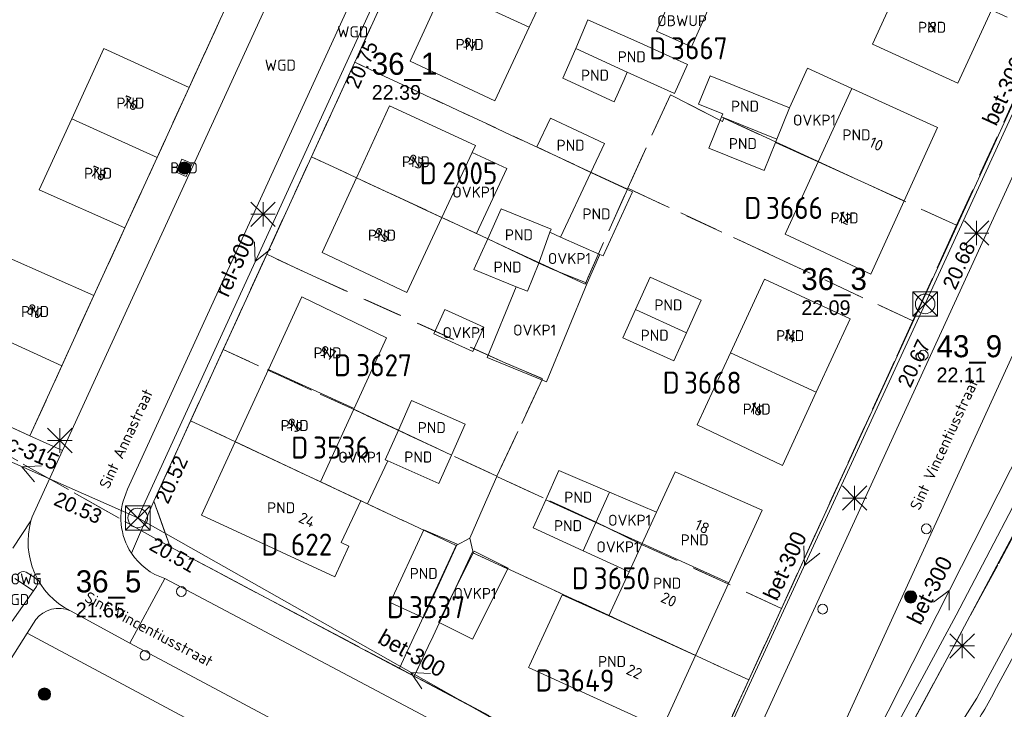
# Model space of a CAD drawing. Header units: metres. Extents: x 207644 to 210135, y 370459 to 373417.
# Tile 20 of 256: x 207949 to 208029, y 372045 to 372102. Entities that reach past the tile are written whole.
import ezdxf
from ezdxf.enums import TextEntityAlignment as Align

# ---------------------------------------------------------------- set-up
doc = ezdxf.new("R2010")
doc.units = ezdxf.units.M
doc.linetypes.add('HIDDEN2', pattern=[4.7625, 3.175, -1.5875])
for name, color, linetype in [('BTD', 7, 'Continuous'), ('CON_BxH300x300mm', 7, 'Continuous'), ('CON_BxH315x315mm', 7, 'Continuous'), ('DMM_BxH300x300mm', 7, 'Continuous'), ('DMM_BxH315x315mm', 7, 'Continuous'), ('GB', 1, 'Continuous'), ('GB07', 1, 'Continuous'), ('GB11', 1, 'Continuous'), ('INV_BxH300x300mm', 7, 'Continuous'), ('INV_BxH315x315mm', 7, 'Continuous'), ('KAD_perceelnummer', 212, 'Continuous'), ('KAD_sectie', 212, 'Continuous'), ('KAD_Vastgesteld_Perceel', 212, 'Continuous'), ('NAR', 7, 'Continuous'), ('NLV_inspectieput', 7, 'Continuous'), ('NNR_inspectieput', 7, 'Continuous'), ('NOD_inspectieput', 7, 'Continuous'), ('OBWUP', 7, 'Continuous'), ('ORL', 7, 'Continuous'), ('OVKP1', 7, 'Continuous'), ('OWG', 7, 'Continuous'), ('PIJL', 7, 'Continuous'), ('PND', 7, 'Continuous'), ('trottoirkolk', 7, 'Continuous'), ('WGD', 7, 'Continuous')]:
    doc.layers.add(name, color=color, linetype=linetype)
for name, color, linetype, lineweight in [('GIMGMV', 7, 'Continuous', 25), ('GMV', 7, 'Continuous', 25), ('GP1', 7, 'Continuous', 30), ('Q21_lantaarnpaal', 1, 'Continuous', 0), ('Q26_boom', 72, 'Continuous', 0), ('Q28_rioolput', 153, 'Continuous', 0)]:
    doc.layers.add(name, color=color, linetype=linetype, lineweight=lineweight)
doc.styles.add('ISO', font='isocpeur.ttf', dxfattribs={"height": 1})
doc.styles.add('ISOCP', font='ISOCP.shx', dxfattribs={"height": 1.8})

# ---------------------------------------------------------------- blocks, each defined once
blk = doc.blocks.new('ACMAP_ANN_TEMPLATE_Vastgesteld_Perceelnummer')
at = {"layer": 'KAD_perceelnummer', "style": 'ISOCP'}
blk.add_attdef('Perceelnummer', text='', height=1.8, dxfattribs=at).set_placement((0, 0), align=Align.MIDDLE)
at = {"layer": 'KAD_sectie', "style": 'ISOCP'}
blk.add_attdef('sectie', text='', height=1.8, dxfattribs=at).set_placement((-2.7, 0), align=Align.MIDDLE_RIGHT)
blk = doc.blocks.new('Q21')
for p, q in [((-1, 1), (0, 0)), ((0, 1), (0, 0)), ((0, 0), (1, 1)), ((-1, 0), (0, 0)), ((-1, -1), (0, 0)), ((0, 0), (1, 0)), ((0, 0), (0, -1)), ((0, 0), (1, -1))]:
    blk.add_line(p, q)
blk = doc.blocks.new('Q26')
blk.add_hatch(color=256).paths.add_polyline_path([(-0.452, -0.01, 1), (0.548, -0.01, 1)])
blk.add_circle((0.048, -0.01), 0.5)
blk = doc.blocks.new('Q28')
at = {"linetype": 'Continuous'}
for p, q in [((-1, -1), (1, 1)), ((-1, 1), (1, -1))]:
    blk.add_line(p, q, dxfattribs=at)
blk.add_lwpolyline([(1, 1), (1, -1), (-1, -1), (-1, 1)], close=True)

msp = doc.modelspace()

# ---------------------------------------------------------------- linework, layer by layer
at = {"layer": 'CON_BxH300x300mm', "color": 253, "linetype": 'Continuous', "lineweight": 13}
for points in [[(208038.57, 372113.47), (208022.54, 372078.55)], [(207977.45, 372102.97), (207958.27, 372061.06)], [(208022.54, 372078.55), (208002.83, 372035.81)], [(208033.47, 372072.84), (208015.54, 372037.43)], [(208002.83, 372035.81), (207958.27, 372061.06)]]:
    msp.add_lwpolyline(points, dxfattribs=at)
at = {"layer": 'CON_BxH315x315mm', "color": 253, "linetype": 'Continuous', "lineweight": 13}
msp.add_lwpolyline([(207958.27, 372061.06), (207939.34, 372069.42)], dxfattribs=at)
at = {"layer": 'GB', "color": 253, "linetype": 'Continuous', "lineweight": 13}
for points in [[(207992.983, 372107.074), (207990.223, 372101.164)], [(208020.965, 372105.724), (208018.256, 372099.782)], [(207983.255, 372104.366), (207980.503, 372098.376)], [(208025.216, 372096.572), (208027.964, 372102.555)], [(207987.415, 372095.15), (207990.223, 372101.164)], [(207952.877, 372093.68), (207955.5, 372099.415)], [(207955.5, 372099.415), (207962.46, 372096.234)], [(208018.256, 372099.782), (208025.216, 372096.572)], [(207980.503, 372098.376), (207987.415, 372095.15)], [(207962.46, 372096.234), (207959.842, 372090.5)], [(208016.567, 372096.158), (208023.554, 372092.955)], [(207978.826, 372094.74), (207976.127, 372088.853)], [(207985.828, 372091.492), (207978.826, 372094.74)], [(207950.226, 372087.882), (207952.877, 372093.68)], [(208023.554, 372092.955), (208020.834, 372086.962)], [(207985.564, 372090.927), (207985.828, 372091.492)], [(207957.225, 372084.767), (207959.842, 372090.5)], [(207983.086, 372085.612), (207985.564, 372090.927)], [(208011.101, 372084.236), (208013.812, 372090.149)], [(207973.327, 372082.748), (207976.127, 372088.853)], [(207957.225, 372084.767), (207950.226, 372087.882)], [(208020.834, 372086.962), (208018.114, 372080.97)], [(207983.086, 372085.612), (207980.229, 372079.486)], [(208018.114, 372080.97), (208011.101, 372084.236)], [(207947.549, 372082.408), (207954.676, 372079.224)], [(207980.229, 372079.486), (207973.327, 372082.748)], [(208009.435, 372080.576), (208006.646, 372074.55)], [(208016.409, 372077.328), (208009.435, 372080.576)], [(207954.676, 372079.224), (207952.072, 372073.499)], [(207968.946, 372073.201), (207971.665, 372079.118)], [(207971.665, 372079.118), (207978.584, 372075.779)], [(208013.658, 372071.333), (208016.409, 372077.328)], [(207978.584, 372075.779), (207975.926, 372069.994)], [(208003.922, 372068.667), (208006.646, 372074.55)], [(207949.469, 372067.774), (207952.072, 372073.499)], [(207968.946, 372073.201), (207966.228, 372067.285)], [(208013.658, 372071.333), (208010.907, 372065.338)], [(207942.614, 372070.903), (207949.469, 372067.774)], [(207975.907, 372069.954), (207973.18, 372064.017)], [(207975.926, 372069.994), (207975.907, 372069.954)], [(208010.907, 372065.338), (208003.922, 372068.667)], [(207963.47, 372061.281), (207966.228, 372067.285)], [(208002.124, 372064.824), (208000.61, 372061.532)], [(208009.236, 372061.698), (208002.124, 372064.824)], [(207974.35, 372056.243), (207963.47, 372061.281)], [(208006.517, 372055.754), (208009.236, 372061.698)], [(207978.88, 372054.141), (207981.617, 372060.1)], [(207994.615, 372058.384), (207990.553, 372060.247)], [(207974.875, 372059.053), (207975.506, 372058.758)], [(207984.346, 372058.918), (207981.583, 372052.9)], [(207975.506, 372058.758), (207974.35, 372056.243)], [(207996.709, 372053.052), (207998.37, 372056.662)], [(208006.517, 372055.754), (208003.798, 372049.81)], [(207981.583, 372052.9), (207978.88, 372054.141)], [(207990.248, 372049.009), (207992.913, 372054.788)], [(208003.798, 372049.81), (208001.08, 372043.866)], [(207990.176, 372048.853), (207990.248, 372049.009)], [(208001.08, 372043.866), (207990.176, 372048.853)]]:
    msp.add_lwpolyline(points, dxfattribs=at)
at = {"layer": 'GB07', "color": 253, "linetype": 'Continuous', "lineweight": 13}
for points in [[(207983.255, 372104.366), (207990.223, 372101.164)], [(207994.035, 372099.413), (207998.231, 372097.485)], [(208011.464, 372094.579), (208010.432, 372092.019)], [(207952.877, 372093.68), (207959.842, 372090.5)], [(208005.927, 372093.835), (208010.432, 372092.019)], [(208010.318, 372091.735), (208010.432, 372092.019)], [(208020.834, 372086.962), (208013.812, 372090.149)], [(207983.086, 372085.612), (207976.127, 372088.853)], [(207986.836, 372083.864), (207991.016, 372081.879)], [(208003.073, 372076.196), (207998.899, 372078.087)], [(207945.103, 372076.668), (207952.072, 372073.499)], [(208013.658, 372071.333), (208006.646, 372074.55)], [(207968.946, 372073.201), (207975.926, 372069.994)], [(207984.999, 372068.727), (207983.875, 372066.194)], [(207984.456, 372068.968), (207984.999, 372068.727)], [(207979.541, 372068.239), (207983.875, 372066.194)], [(207973.18, 372064.017), (207966.228, 372067.285)], [(207982.843, 372063.866), (207983.875, 372066.194)], [(207995.657, 372060.691), (207991.578, 372062.545)], [(208006.517, 372055.754), (207999.434, 372058.974)], [(208003.798, 372049.81), (207996.709, 372053.052)]]:
    msp.add_lwpolyline(points, dxfattribs=at)
at = {"layer": 'GB11', "color": 253, "linetype": 'Continuous', "lineweight": 13}
for points in [[(207994.035, 372099.413), (207995.008, 372101.749)], [(207995.008, 372101.749), (207999.249, 372099.873)], [(207999.249, 372099.873), (208003.153, 372098.112)], [(207994.035, 372099.413), (207992.958, 372096.987)], [(207997.977, 372096.889), (207998.231, 372097.485)], [(208002.08, 372095.734), (207998.231, 372097.485)], [(208003.153, 372098.112), (208002.08, 372095.734)], [(207992.958, 372096.987), (207997.165, 372095.053)], [(207997.165, 372095.053), (207997.977, 372096.889)], [(208006.959, 372096.395), (208006.962, 372096.403), (208004.996, 372097.196), (208004.053, 372094.858), (208006.02, 372094.065)], [(208006.959, 372096.395), (208011.464, 372094.579)], [(208013.812, 372090.149), (208016.567, 372096.158)], [(207991.949, 372093.729), (207990.842, 372091.376)], [(207996.366, 372091.651), (207991.949, 372093.729)], [(208005.927, 372093.835), (208004.895, 372091.274)], [(208005.927, 372093.835), (208006.02, 372094.065)], [(207990.842, 372091.376), (207995.258, 372089.297)], [(207995.258, 372089.297), (207996.366, 372091.651)], [(208004.895, 372091.274), (208009.4, 372089.458)], [(208009.4, 372089.458), (208010.318, 372091.735)], [(207995.258, 372089.297), (207992.785, 372084.012)], [(207995.258, 372089.297), (207998.643, 372087.714)], [(207998.643, 372087.714), (207996.257, 372082.47)], [(207986.836, 372083.864), (207987.944, 372086.33)], [(207987.944, 372086.33), (207992.013, 372084.662)], [(207992.013, 372084.662), (207991.918, 372084.397)], [(207985.714, 372081.365), (207986.836, 372083.864)], [(207991.918, 372084.397), (207991.016, 372081.879)], [(207995.987, 372082.59), (207992.785, 372084.012)], [(207996.257, 372082.47), (207995.987, 372082.59)], [(207985.714, 372081.365), (207989.164, 372079.951)], [(207989.164, 372079.951), (207990.079, 372079.578), (207991.016, 372081.879)], [(208000.097, 372080.731), (207998.899, 372078.087)], [(208004.271, 372078.841), (208000.097, 372080.731)], [(208003.073, 372076.196), (208004.271, 372078.841)], [(207997.854, 372075.781), (207998.899, 372078.087)], [(208002.029, 372073.891), (207997.854, 372075.781)], [(208003.073, 372076.196), (208002.029, 372073.891)], [(207979.541, 372068.239), (207980.619, 372070.669)], [(207980.619, 372070.669), (207984.456, 372068.968)], [(207978.463, 372065.808), (207979.541, 372068.239)], [(207978.674, 372065.714), (207978.463, 372065.808)], [(207982.843, 372063.866), (207978.674, 372065.714)], [(207992.64, 372064.927), (207991.578, 372062.545)], [(207996.776, 372063.165), (207992.64, 372064.927)], [(207973.18, 372064.017), (207976.475, 372062.468)], [(207995.657, 372060.691), (207996.776, 372063.165)], [(207976.475, 372062.468), (207974.875, 372059.053)], [(207990.553, 372060.247), (207991.578, 372062.545)], [(207999.434, 372058.974), (208000.61, 372061.532)], [(207994.615, 372058.384), (207995.657, 372060.691)], [(207981.617, 372060.1), (207984.346, 372058.918)], [(207998.37, 372056.662), (207999.434, 372058.974)], [(207992.913, 372054.788), (207996.709, 372053.052)]]:
    msp.add_lwpolyline(points, dxfattribs=at)
at = {"layer": 'GIMGMV', "color": 253, "linetype": 'Continuous', "lineweight": 13}
for points in [[(208001.923, 372103.812), (208000.605, 372100.829)], [(208003.476, 372099.561), (208004.793, 372102.545)], [(208000.605, 372100.829), (208003.476, 372099.561)]]:
    msp.add_lwpolyline(points, dxfattribs=at)
at = {"layer": 'GMV', "color": 253, "linetype": 'Continuous', "lineweight": 13}
for points in [[(207984.849, 372138.06), (207952.134, 372066.574)], [(207989.981, 372134.553), (207957.422, 372063.42)], [(207959.587, 372062.442), (207992.503, 372134.436)], [(208014.841, 372041.857), (208048.18, 372114.857)], [(208003.697, 372038.08), (208038.412, 372113.921)], [(208040.24, 372112.006), (208006.169, 372037.636)], [(207962.46, 372096.234), (207965.004, 372101.795)], [(207961.396, 372089.308), (207961.863, 372090.385)], [(207961.863, 372090.385), (207962.7, 372090.023)], [(207962.7, 372090.023), (207962.234, 372088.946)], [(207962.234, 372088.946), (207961.396, 372089.308)], [(207954.676, 372079.224), (207957.225, 372084.767)], [(208036.827, 372072.991), (208025.094, 372050.979)], [(207949.469, 372067.774), (207952.134, 372066.574)], [(208032.439, 372067.223), (208025.085, 372053.108)], [(207952.134, 372066.574), (207949.657, 372061.161)], [(207957.422, 372063.42), (207957.296, 372063.044)], [(207959.587, 372062.442), (207957.748, 372058.193)], [(207959.587, 372062.442), (207960.904, 372058.693)], [(207949.554, 372060.832), (207948.068, 372058.583)], [(207960.904, 372058.693), (207979.672, 372048.737)], [(207949.884, 372056.175), (207949.152, 372056.643)], [(207949.746, 372055.116), (207948.242, 372056.126)], [(207957.631, 372050.84), (207960.48, 372056.111)], [(207999.147, 372035.608), (207960.48, 372056.111)], [(207949.746, 372055.116), (207948.025, 372052.635)], [(207949.746, 372055.116), (207949.996, 372055.464)], [(208026.767, 372046.346), (208031.603, 372055.293)], [(208032.487, 372054.825), (208028.211, 372046.916)], [(207957.631, 372050.84), (207952.776, 372053.464)], [(207949.941, 372052.761), (207949.241, 372051.636)], [(208025.085, 372053.108), (208018.009, 372039.99)], [(207949.241, 372051.636), (207946.402, 372047.213)], [(207983.582, 372033.274), (207949.241, 372051.636)], [(207957.631, 372050.84), (207985.037, 372036.18)], [(208025.094, 372050.979), (208018.858, 372039.417)], [(207979.672, 372048.737), (207980.664, 372048.21)], [(207980.664, 372048.21), (208001.18, 372037.314)], [(208023.856, 372041.751), (208026.767, 372046.346)]]:
    msp.add_lwpolyline(points, dxfattribs=at)
for points in [[(207957.296, 372063.044, 0.249847), (207957.748, 372058.193)], [(207952.776, 372053.464, -0.358055), (207949.554, 372060.832)], [(207949.657, 372061.161, 0.014708), (207949.554, 372060.832)], [(207957.748, 372058.193, 0.170725), (207960.48, 372056.111)], [(207949.152, 372056.643, 0.358732), (207948.483, 372056.445)], [(207949.996, 372055.464, 0.407729), (207949.884, 372056.175)], [(207952.776, 372053.464, 0.341858), (207949.941, 372052.761)], [(208028.211, 372046.916, -0.032087), (208025.912, 372043.097)]]:
    msp.add_lwpolyline(points, format="xyb", dxfattribs=at)
at = {"layer": 'GP1', "color": 253, "linetype": 'Continuous', "lineweight": 13}
for points in [[(208011.464, 372094.579), (208012.944, 372097.818)], [(208012.944, 372097.818), (208016.567, 372096.158)], [(208013.812, 372090.149), (208010.318, 372091.735)], [(207983.086, 372085.612), (207985.911, 372084.294), (207988.39, 372089.609), (207985.564, 372090.927)], [(207992.785, 372084.012), (207991.918, 372084.397)], [(207994.94, 372080.233), (207995.987, 372082.59)], [(207991.016, 372081.879), (207992.16, 372081.372)], [(207992.16, 372081.372), (207994.94, 372080.233)], [(207989.164, 372079.951), (207986.791, 372074.159)], [(207994.94, 372080.233), (207991.636, 372072.173)], [(207983.347, 372078.102), (207986.52, 372076.649), (207985.609, 372074.659), (207982.436, 372076.112), (207983.347, 372078.102)], [(207986.791, 372074.159), (207988.321, 372073.532)], [(207991.446, 372072.251), (207988.321, 372073.532)], [(207991.636, 372072.173), (207991.446, 372072.251)], [(207979.541, 372068.239), (207975.907, 372069.954)], [(207976.475, 372062.468), (207977.026, 372062.209), (207978.674, 372065.714)], [(208000.61, 372061.532), (207996.776, 372063.165)], [(207999.434, 372058.974), (207995.657, 372060.691)], [(207982.82, 372052.534), (207985.719, 372058.349)], [(207985.719, 372058.349), (207988.491, 372056.967)], [(207998.37, 372056.662), (207994.615, 372058.384)], [(207988.491, 372056.967), (207985.591, 372051.152)], [(207985.591, 372051.152), (207982.82, 372052.534)]]:
    msp.add_lwpolyline(points, dxfattribs=at)
at = {"layer": 'KAD_Vastgesteld_Perceel', "color": 253, "linetype": 'HIDDEN2', "lineweight": 13}
for points in [[(208003.697, 372038.08), (208008.146, 372047.823), (208010.815, 372053.666), (208021.543, 372077.156), (208025.112, 372084.971), (208032.255, 372100.612), (208034.862, 372106.32), (208038.361, 372113.983), (208044.504, 372127.003), (208055.105, 372121.565), (208071.97, 372154.276), (208100.919, 372216.836)], [(208104.713, 372215.151), (208100.947, 372207.635), (208097.231, 372200.094), (208093.566, 372192.528), (208089.952, 372184.938), (208086.389, 372177.323), (208082.877, 372169.685), (208073.186, 372148.036), (208065.727, 372131.776), (208055.693, 372110.631), (208051.668, 372102.359), (208047.588, 372094.113), (208043.455, 372085.895), (208039.267, 372077.704), (208035.026, 372069.54), (208030.731, 372061.405), (208019.456, 372040.553)], [(208019.456, 372040.553), (208030.731, 372061.405), (208035.026, 372069.54), (208039.267, 372077.704), (208043.455, 372085.895), (208047.588, 372094.113), (208051.668, 372102.359), (208055.693, 372110.631), (208065.727, 372131.776), (208073.186, 372148.036), (208082.877, 372169.685), (208086.389, 372177.323), (208089.952, 372184.938), (208093.566, 372192.528), (208097.231, 372200.094), (208100.947, 372207.635), (208104.713, 372215.151)], [(207942.487, 372070.961), (207949.469, 372067.774), (207954.676, 372079.224), (207957.225, 372084.767), (207962.46, 372096.234), (207965.004, 372101.795), (207970.225, 372113.266), (207971.484, 372116.026), (207972.759, 372118.822), (207975.447, 372124.672), (207973.611, 372125.515), (207976.149, 372131.059), (207981.284, 372142.274), (207974.314, 372145.453), (207974.905, 372146.862), (207956.965, 372155.042), (207953.2, 372156.758), (207924.275, 372169.949)], [(208037.347, 372117.004), (208016.956, 372126.454), (207996.36, 372135.999), (207992.503, 372134.436), (207989.351, 372127.542), (207986.645, 372121.624), (207983.113, 372113.9), (207975.975, 372098.287), (207972.446, 372090.568), (207968.804, 372082.602), (207965.244, 372074.816), (207962.584, 372068.998), (207959.587, 372062.442), (207960.904, 372058.693), (207940.638, 372070.153)], [(207944.765, 372128.366), (207971.484, 372116.026), (207970.225, 372113.266), (207965.004, 372101.795), (207962.46, 372096.234), (207957.225, 372084.767), (207954.676, 372079.224), (207954.676, 372079.224), (207949.469, 372067.774), (207942.487, 372070.961)], [(207882.127, 372041.852), (207868.041, 372050.969), (207862.6, 372054.468), (207858.124, 372057.674), (207856.467, 372055.409), (207854.671, 372056.355), (207889.106, 372100.893), (207888.656, 372099.937), (207888.687, 372098.826), (207889.109, 372097.767), (207889.736, 372096.886), (207890.522, 372096.205), (207896.496, 372092.359), (207903.506, 372088.286), (207910.457, 372084.393), (207918.141, 372080.295), (207940.638, 372070.153), (207960.904, 372058.693), (207979.628, 372048.781), (207980.845, 372048.137), (207984.117, 372046.405), (208001.18, 372037.314)]]:
    msp.add_lwpolyline(points, dxfattribs=at)
for points in [[(207983.113, 372113.9), (207993.999, 372108.854), (208005.6, 372103.514), (208008.991, 372111.147), (208032.255, 372100.612), (208025.112, 372084.971), (208013.747, 372090.205), (208009.97, 372091.953), (208006.12, 372093.725), (208005.995, 372093.455), (208001.743, 372095.625), (207998.268, 372087.996), (207998.233, 372087.918), (207975.975, 372098.287), (207983.113, 372113.9)], [(207975.975, 372098.287), (207998.233, 372087.918), (207994.78, 372080.164), (207972.446, 372090.568), (207975.975, 372098.287)], [(208005.995, 372093.455), (208006.12, 372093.725), (208009.97, 372091.953), (208013.747, 372090.205), (208025.112, 372084.971), (208021.543, 372077.156), (208010.268, 372082.407), (207998.268, 372087.996), (208001.743, 372095.625), (208005.995, 372093.455)], [(207999.401, 372058.901), (207995.681, 372060.711), (207987.569, 372064.447), (207987.582, 372064.478), (207991.319, 372072.434), (207988.308, 372073.72), (207972.498, 372080.86), (207968.804, 372082.602), (207972.446, 372090.568), (207994.78, 372080.164), (207998.233, 372087.918), (207998.268, 372087.996), (208010.268, 372082.407), (208021.543, 372077.156), (208010.815, 372053.666), (207999.401, 372058.901)], [(207987.582, 372064.478), (207979.804, 372068.084), (207976.047, 372069.853), (207965.244, 372074.816), (207968.804, 372082.602), (207972.498, 372080.86), (207988.308, 372073.72), (207991.319, 372072.434), (207987.582, 372064.478)], [(207987.569, 372064.447), (207986.471, 372061.905), (207985.387, 372059.4), (207984.26, 372058.807), (207962.584, 372068.998), (207965.244, 372074.816), (207976.047, 372069.853), (207979.804, 372068.084), (207987.582, 372064.478), (207987.569, 372064.447)], [(207962.584, 372068.998), (207984.26, 372058.807), (207979.628, 372048.781), (207960.904, 372058.693), (207959.587, 372062.442), (207962.584, 372068.998)], [(207995.681, 372060.711), (207999.401, 372058.901), (208010.815, 372053.666), (208008.146, 372047.823), (207985.569, 372058.244), (207985.616, 372058.345), (207985.387, 372059.4), (207986.471, 372061.905), (207987.569, 372064.447), (207995.681, 372060.711)], [(207985.569, 372058.244), (207980.845, 372048.137), (207979.628, 372048.781), (207984.26, 372058.807), (207985.387, 372059.4), (207985.616, 372058.345), (207985.569, 372058.244)], [(208008.146, 372047.823), (208003.697, 372038.08), (208001.18, 372037.314), (207984.117, 372046.405), (207980.845, 372048.137), (207985.569, 372058.244), (208008.146, 372047.823)]]:
    msp.add_lwpolyline(points, close=True, dxfattribs=at)
at = {"layer": 'NOD_inspectieput', "color": 253, "lineweight": 13}
for centre in [(208022.54, 372078.55), (207958.27, 372061.06)]:
    msp.add_circle(centre, 0.8, dxfattribs=at)
at = {"layer": 'PIJL', "color": 253, "lineweight": 13}
for points in [[(207967.8, 372083.62), (207967.86, 372082.02), (207969.11, 372083.02)], [(207950.41, 372065.32), (207948.8, 372065.24), (207949.83, 372064)], [(208012.63, 372058.79), (208012.69, 372057.18), (208013.94, 372058.19)], [(208023.21, 372054.18), (208024.51, 372055.14), (208024.5, 372053.53)], [(207982.16, 372048.35), (207980.55, 372048.44), (207981.45, 372047.1)]]:
    msp.add_lwpolyline(points, dxfattribs=at)
at = {"layer": 'trottoirkolk', "color": 253, "lineweight": 13}
for centre in [(208022.38, 372074.36), (208022.63, 372060.17), (207961.83, 372055.05), (208014.17, 372053.61), (207958.86, 372049.83)]:
    msp.add_circle(centre, 0.4, dxfattribs=at)

# ---------------------------------------------------------------- block references
at = {"layer": 'KAD_Vastgesteld_Perceel', "color": 253, "linetype": 'HIDDEN2', "lineweight": 13}
ref = msp.add_blockref('ACMAP_ANN_TEMPLATE_Vastgesteld_Perceelnummer', (208004.109, 372099.435), dxfattribs=at)
ref.add_attrib('Perceelnummer', '3667', dxfattribs={"layer": 'KAD_perceelnummer', "lineweight": 13, "height": 1.8, "style": 'ISOCP'}).set_placement((208004.109, 372099.435), align=Align.MIDDLE)
ref.add_attrib('sectie', 'D', dxfattribs={"layer": 'KAD_sectie', "lineweight": 13, "height": 1.8, "style": 'ISOCP'}).set_placement((208001.409, 372099.435), align=Align.MIDDLE_RIGHT)
ref = msp.add_blockref('ACMAP_ANN_TEMPLATE_Vastgesteld_Perceelnummer', (207985.377, 372089.226), dxfattribs=at)
ref.add_attrib('Perceelnummer', '2005', dxfattribs={"layer": 'KAD_perceelnummer', "lineweight": 13, "height": 1.8, "style": 'ISOCP'}).set_placement((207985.377, 372089.226), align=Align.MIDDLE)
ref.add_attrib('sectie', 'D', dxfattribs={"layer": 'KAD_sectie', "lineweight": 13, "height": 1.8, "style": 'ISOCP'}).set_placement((207982.677, 372089.226), align=Align.MIDDLE_RIGHT)
ref = msp.add_blockref('ACMAP_ANN_TEMPLATE_Vastgesteld_Perceelnummer', (208011.872, 372086.391), dxfattribs=at)
ref.add_attrib('Perceelnummer', '3666', dxfattribs={"layer": 'KAD_perceelnummer', "lineweight": 13, "height": 1.8, "style": 'ISOCP'}).set_placement((208011.872, 372086.391), align=Align.MIDDLE)
ref.add_attrib('sectie', 'D', dxfattribs={"layer": 'KAD_sectie', "lineweight": 13, "height": 1.8, "style": 'ISOCP'}).set_placement((208009.172, 372086.391), align=Align.MIDDLE_RIGHT)
ref = msp.add_blockref('ACMAP_ANN_TEMPLATE_Vastgesteld_Perceelnummer', (207978.375, 372073.54), dxfattribs=at)
ref.add_attrib('Perceelnummer', '3627', dxfattribs={"layer": 'KAD_perceelnummer', "lineweight": 13, "height": 1.8, "style": 'ISOCP'}).set_placement((207978.375, 372073.54), align=Align.MIDDLE)
ref.add_attrib('sectie', 'D', dxfattribs={"layer": 'KAD_sectie', "lineweight": 13, "height": 1.8, "style": 'ISOCP'}).set_placement((207975.675, 372073.54), align=Align.MIDDLE_RIGHT)
ref = msp.add_blockref('ACMAP_ANN_TEMPLATE_Vastgesteld_Perceelnummer', (208005.206, 372072.117), dxfattribs=at)
ref.add_attrib('Perceelnummer', '3668', dxfattribs={"layer": 'KAD_perceelnummer', "lineweight": 13, "height": 1.8, "style": 'ISOCP'}).set_placement((208005.206, 372072.117), align=Align.MIDDLE)
ref.add_attrib('sectie', 'D', dxfattribs={"layer": 'KAD_sectie', "lineweight": 13, "height": 1.8, "style": 'ISOCP'}).set_placement((208002.506, 372072.117), align=Align.MIDDLE_RIGHT)
ref = msp.add_blockref('ACMAP_ANN_TEMPLATE_Vastgesteld_Perceelnummer', (207974.892, 372066.812), dxfattribs=at)
ref.add_attrib('Perceelnummer', '3536', dxfattribs={"layer": 'KAD_perceelnummer', "lineweight": 13, "height": 1.8, "style": 'ISOCP'}).set_placement((207974.892, 372066.812), align=Align.MIDDLE)
ref.add_attrib('sectie', 'D', dxfattribs={"layer": 'KAD_sectie', "lineweight": 13, "height": 1.8, "style": 'ISOCP'}).set_placement((207972.192, 372066.812), align=Align.MIDDLE_RIGHT)
ref = msp.add_blockref('ACMAP_ANN_TEMPLATE_Vastgesteld_Perceelnummer', (207972.46, 372058.89), dxfattribs=at)
ref.add_attrib('Perceelnummer', '622', dxfattribs={"layer": 'KAD_perceelnummer', "lineweight": 13, "height": 1.8, "style": 'ISOCP'}).set_placement((207972.46, 372058.89), align=Align.MIDDLE)
ref.add_attrib('sectie', 'D', dxfattribs={"layer": 'KAD_sectie', "lineweight": 13, "height": 1.8, "style": 'ISOCP'}).set_placement((207969.76, 372058.89), align=Align.MIDDLE_RIGHT)
ref = msp.add_blockref('ACMAP_ANN_TEMPLATE_Vastgesteld_Perceelnummer', (207997.785, 372056.135), dxfattribs=at)
ref.add_attrib('Perceelnummer', '3650', dxfattribs={"layer": 'KAD_perceelnummer', "lineweight": 13, "height": 1.8, "style": 'ISOCP'}).set_placement((207997.785, 372056.135), align=Align.MIDDLE)
ref.add_attrib('sectie', 'D', dxfattribs={"layer": 'KAD_sectie', "lineweight": 13, "height": 1.8, "style": 'ISOCP'}).set_placement((207995.085, 372056.135), align=Align.MIDDLE_RIGHT)
ref = msp.add_blockref('ACMAP_ANN_TEMPLATE_Vastgesteld_Perceelnummer', (207982.705, 372053.769), dxfattribs=at)
ref.add_attrib('Perceelnummer', '3537', dxfattribs={"layer": 'KAD_perceelnummer', "lineweight": 13, "height": 1.8, "style": 'ISOCP'}).set_placement((207982.705, 372053.769), align=Align.MIDDLE)
ref.add_attrib('sectie', 'D', dxfattribs={"layer": 'KAD_sectie', "lineweight": 13, "height": 1.8, "style": 'ISOCP'}).set_placement((207980.005, 372053.769), align=Align.MIDDLE_RIGHT)
ref = msp.add_blockref('ACMAP_ANN_TEMPLATE_Vastgesteld_Perceelnummer', (207994.824, 372047.779), dxfattribs=at)
ref.add_attrib('Perceelnummer', '3649', dxfattribs={"layer": 'KAD_perceelnummer', "lineweight": 13, "height": 1.8, "style": 'ISOCP'}).set_placement((207994.824, 372047.779), align=Align.MIDDLE)
ref.add_attrib('sectie', 'D', dxfattribs={"layer": 'KAD_sectie', "lineweight": 13, "height": 1.8, "style": 'ISOCP'}).set_placement((207992.124, 372047.779), align=Align.MIDDLE_RIGHT)
at = {"layer": 'Q21_lantaarnpaal', "color": 253}
for p in [(207968.497, 372085.87), (208026.739, 372084.341), (207951.908, 372067.394), (208016.787, 372062.685), (208025.557, 372050.603)]:
    msp.add_blockref('Q21', p, dxfattribs=at)
at = {"layer": 'Q26_boom', "color": 253}
for p in [(207962.031, 372089.662), (208021.312, 372054.617), (207950.603, 372046.682)]:
    msp.add_blockref('Q26', p, dxfattribs=at)
at = {"layer": 'Q28_rioolput', "color": 253}
for p in [(208022.537, 372078.545), (207958.27, 372061.06)]:
    msp.add_blockref('Q28', p, dxfattribs=at)

# ---------------------------------------------------------------- texts
at = {"layer": 'BTD', "color": 253, "linetype": 'Continuous', "lineweight": 13, "style": 'ISO'}
msp.add_text('BTD', height=0.9, dxfattribs=at).set_placement((207962.048, 372089.666), align=Align.MIDDLE_CENTER)
at = {"layer": 'DMM_BxH300x300mm', "color": 253, "lineweight": 13}
for s, rotation, p in [('bet-300', 65.34, (208028.34, 372093.01)), ('rel-300', 65.41, (207965.63, 372079.01)), ('bet-300', 65.24, (208010.45, 372054.2)), ('bet-300', 63.14, (208022.16, 372052.23)), ('bet-300', 330.46, (207977.76, 372050.9))]:
    msp.add_text(s, height=1.3, rotation=rotation, dxfattribs=at).set_placement(p)
at = {"layer": 'DMM_BxH315x315mm', "color": 253, "lineweight": 13}
msp.add_text('pvc-315', height=1.3, rotation=336.17, dxfattribs=at).set_placement((207945.8, 372067.43))
at = {"layer": 'INV_BxH300x300mm', "color": 253, "lineweight": 13}
for s, rotation, p in [('20.75', 65.41, (207976.26, 372096.04)), ('20.68', 65.34, (208025.01, 372079.62)), ('20.67', 65.24, (208021.33, 372071.62)), ('20.52', 65.41, (207960.74, 372062.13)), ('20.51', 330.46, (207959.12, 372058.51))]:
    msp.add_text(s, height=1.2, rotation=rotation, dxfattribs=at).set_placement(p)
at = {"layer": 'INV_BxH315x315mm', "color": 253, "lineweight": 13}
msp.add_text('20.53', height=1.2, rotation=336.17, dxfattribs=at).set_placement((207951.32, 372062.16))
at = {"layer": 'NAR', "color": 253, "linetype": 'Continuous', "lineweight": 13, "style": 'ISO'}
for s, rotation, p in [('8', 335.3, (208023.101, 372101.161)), ('91', 335.3, (207985.351, 372099.767)), ('76', 335.5, (207957.67, 372094.958)), ('10', 335.6, (208018.552, 372091.612)), ('93', 335.4, (207980.97, 372090.179)), ('78', 335.5, (207955.045, 372089.212)), ('12', 335.6, (208015.964, 372085.576)), ('95', 335.4, (207978.197, 372084.182)), ('80', 335.5, (207949.853, 372077.953)), ('14', 335.4, (208011.536, 372075.946)), ('97', 335.3, (207973.784, 372074.531)), ('16', 335.4, (208008.781, 372069.967)), ('99', 335.3, (207971.063, 372068.608)), ('24', 335.3, (207972.088, 372060.9)), ('18', 335.4, (208004.344, 372060.347)), ('20', 335.4, (208001.615, 372054.399)), ('22', 335.4, (207998.802, 372048.502))]:
    msp.add_text(s, height=0.9, rotation=rotation, dxfattribs=at).set_placement(p, align=Align.MIDDLE_CENTER)
at = {"layer": 'NLV_inspectieput', "color": 253, "lineweight": 13}
for s, p in [('22.39', (207977.37, 372095.23)), ('22.09', (208012.43, 372077.64)), ('22.11', (208023.47, 372072.15)), ('21.65', (207953.21, 372052.94))]:
    msp.add_text(s, height=1.2, dxfattribs=at).set_placement(p)
at = {"layer": 'NNR_inspectieput', "color": 253, "lineweight": 13}
for s, p in [('36_1', (207977.37, 372097.27)), ('36_3', (208012.43, 372079.68)), ('43_9', (208023.47, 372074.19)), ('36_5', (207953.21, 372054.98))]:
    msp.add_text(s, height=1.8, dxfattribs=at).set_placement(p)
at = {"layer": 'OBWUP', "color": 253, "linetype": 'Continuous', "lineweight": 13, "style": 'ISO'}
msp.add_text('OBWUP', height=0.9, dxfattribs=at).set_placement((208002.699, 372101.687), align=Align.MIDDLE_CENTER)
at = {"layer": 'ORL', "color": 253, "linetype": 'Continuous', "lineweight": 13, "style": 'ISO'}
for s, rotation, p in [('Sint Vincentiusstraat', 65.4, (208024.082, 372067.077)), ('Sint Annastraat', 65.4, (207957.314, 372067.539)), ('Sint Vincentiusstraat', 332.1, (207959.176, 372051.978))]:
    msp.add_text(s, height=0.9, rotation=rotation, dxfattribs=at).set_placement(p, align=Align.MIDDLE_CENTER)
at = {"layer": 'OVKP1', "color": 253, "linetype": 'Continuous', "lineweight": 13, "style": 'ISO'}
for p in [(208013.507, 372093.566), (207985.703, 372087.681), (207993.502, 372082.258), (207984.905, 372076.202), (207990.661, 372076.409), (207976.399, 372066.023), (207998.418, 372060.875), (207997.46, 372058.696), (207985.791, 372054.893)]:
    msp.add_text('OVKP1', height=0.9, dxfattribs=at).set_placement(p, align=Align.MIDDLE_CENTER)
at = {"layer": 'OWG', "color": 253, "linetype": 'Continuous', "lineweight": 13, "style": 'ISO'}
msp.add_text('OWG', height=0.9, dxfattribs=at).set_placement((207949.163, 372056.072), align=Align.MIDDLE_CENTER)
at = {"layer": 'PND', "color": 253, "linetype": 'Continuous', "lineweight": 13, "style": 'ISO'}
for p in [(208023.11, 372101.148), (207985.363, 372099.753), (207998.594, 372098.742), (207995.595, 372097.236), (207957.669, 372094.958), (208007.839, 372094.704), (208016.936, 372092.36), (207993.604, 372091.513), (208007.664, 372091.647), (207980.978, 372090.168), (207955.034, 372089.219), (207995.714, 372085.898), (208015.968, 372085.57), (207978.207, 372084.163), (207989.384, 372084.197), (207988.462, 372081.561), (207949.89, 372077.927), (208001.585, 372078.464), (208000.464, 372075.989), (208011.528, 372075.956), (207973.765, 372074.546), (208008.79, 372069.957), (207971.077, 372068.614), (207982.27, 372068.444), (207981.169, 372066.04), (207994.23, 372062.753), (207969.973, 372061.898), (207993.391, 372060.43), (208003.73, 372059.267), (207981.613, 372056.528), (208001.483, 372055.728), (207996.987, 372049.332)]:
    msp.add_text('PND', height=0.9, dxfattribs=at).set_placement(p, align=Align.MIDDLE_CENTER)
at = {"layer": 'WGD', "color": 253, "linetype": 'Continuous', "lineweight": 13, "style": 'ISO'}
for p in [(207975.82, 372100.781), (207969.908, 372098.056), (207948.14, 372054.389)]:
    msp.add_text('WGD', height=0.9, dxfattribs=at).set_placement(p, align=Align.MIDDLE_CENTER)

doc.saveas('drawing.dxf')
